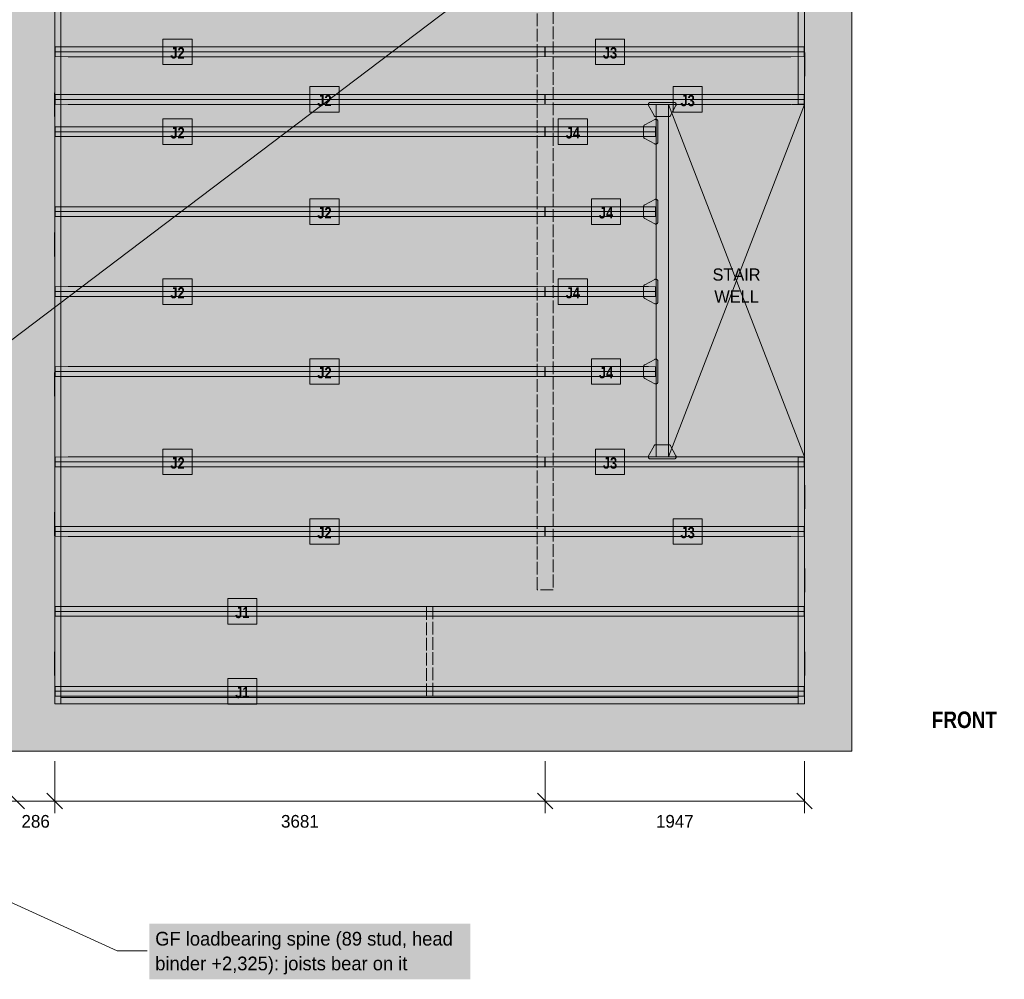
# Model space of a CAD drawing. Header units: millimetres. Extents: x 17 to 413, y 4 to 292.
# Tile 4 of 6: x 168 to 267, y 100 to 196. Entities that reach past the tile are written whole.
import ezdxf
from ezdxf.enums import TextEntityAlignment as Align

# ---------------------------------------------------------------- set-up
doc = ezdxf.new("R2010")
doc.units = ezdxf.units.MM
doc.linetypes.add('DASHED', pattern=[1.524, 1.27, -0.254])
for name, color, linetype in [('FILL-C_595961', 7, 'Continuous'), ('FILL-C_B27326', 7, 'Continuous'), ('FILL-EPS', 7, 'Continuous'), ('FILL-LIGHT', 7, 'Continuous'), ('FILL-TIMBER', 7, 'Continuous'), ('FILL-WHITE', 7, 'Continuous'), ('LINE-C_735940', 7, 'Continuous'), ('LINE-C_735940-DASH', 7, 'DASHED'), ('LINE-C_B27326', 7, 'Continuous'), ('LINE-GREY', 7, 'Continuous'), ('LINE-INK', 7, 'Continuous'), ('LINE-RED', 7, 'Continuous'), ('LINE-RED-DASH', 7, 'DASHED'), ('LINE-STEEL_GREY', 7, 'Continuous'), ('LINE-STEEL_GREY-DASH', 7, 'DASHED'), ('LINE-TLS_BLUE', 7, 'Continuous'), ('TEXT-C_735940', 7, 'Continuous'), ('TEXT-INK', 7, 'Continuous'), ('TEXT-STEEL_GREY', 7, 'Continuous'), ('TEXT-TLS_BLUE', 7, 'Continuous')]:
    doc.layers.add(name, color=color, linetype=linetype)
doc.styles.add('OpenSansCondensed-Bold', font='OpenSansCondensed-Bold.ttf')

msp = doc.modelspace()

# ---------------------------------------------------------------- hatches: boundary and pattern name
at = {"layer": 'FILL-C_595961', "true_color": 0x595961}
h = msp.add_hatch(color=256, dxfattribs=at)
h.dxf.hatch_style = 1
h.paths.add_polyline_path([(232.056, 186.56), (232.036, 186.561), (232.017, 186.564), (231.998, 186.569), (231.979, 186.575), (231.962, 186.584), (231.945, 186.594), (231.929, 186.605), (231.914, 186.619), (231.901, 186.633), (231.89, 186.649), (231.88, 186.666), (231.346, 187.666), (231.338, 187.684), (231.331, 187.702), (231.326, 187.721), (231.324, 187.74), (231.323, 187.76), (231.323, 187.787), (231.324, 187.806), (231.327, 187.826), (231.331, 187.845), (231.338, 187.863), (231.346, 187.881), (231.356, 187.898), (231.368, 187.914), (231.381, 187.928), (231.396, 187.941), (231.412, 187.953), (231.428, 187.963), (231.446, 187.971), (231.465, 187.978), (231.484, 187.983), (231.503, 187.986), (231.523, 187.987), (233.896, 187.987), (233.916, 187.986), (233.935, 187.983), (233.954, 187.978), (233.973, 187.971), (233.99, 187.963), (234.007, 187.953), (234.023, 187.941), (234.037, 187.928), (234.051, 187.914), (234.062, 187.898), (234.072, 187.881), (234.081, 187.863), (234.087, 187.845), (234.092, 187.826), (234.095, 187.806), (234.096, 187.787), (234.096, 187.76), (234.095, 187.74), (234.092, 187.721), (234.087, 187.702), (234.081, 187.684), (234.072, 187.666), (233.539, 186.666), (233.529, 186.649), (233.517, 186.633), (233.504, 186.619), (233.49, 186.605), (233.474, 186.594), (233.457, 186.584), (233.439, 186.575), (233.421, 186.569), (233.402, 186.564), (233.382, 186.561), (233.363, 186.56)])
h = msp.add_hatch(color=256, dxfattribs=at)
h.dxf.hatch_style = 1
h.paths.add_polyline_path([(232.043, 183.808), (232.023, 183.809), (232.004, 183.812), (231.985, 183.817), (231.966, 183.823), (231.949, 183.832), (230.949, 184.365), (230.932, 184.375), (230.916, 184.387), (230.901, 184.4), (230.888, 184.414), (230.876, 184.43), (230.866, 184.447), (230.858, 184.465), (230.851, 184.483), (230.847, 184.502), (230.844, 184.522), (230.843, 184.541), (230.843, 185.555), (230.844, 185.574), (230.847, 185.594), (230.851, 185.613), (230.858, 185.631), (230.866, 185.649), (230.876, 185.666), (230.888, 185.682), (230.901, 185.696), (230.916, 185.709), (230.932, 185.721), (230.949, 185.731), (231.949, 186.264), (231.966, 186.273), (231.985, 186.279), (232.004, 186.284), (232.023, 186.287), (232.043, 186.288), (232.069, 186.288), (232.089, 186.287), (232.108, 186.284), (232.127, 186.279), (232.146, 186.273), (232.164, 186.264), (232.18, 186.254), (232.196, 186.243), (232.211, 186.229), (232.224, 186.215), (232.236, 186.199), (232.246, 186.182), (232.254, 186.165), (232.261, 186.146), (232.265, 186.127), (232.268, 186.108), (232.269, 186.088), (232.269, 184.008), (232.268, 183.988), (232.265, 183.969), (232.261, 183.95), (232.254, 183.931), (232.246, 183.914), (232.236, 183.897), (232.224, 183.881), (232.211, 183.867), (232.196, 183.853), (232.18, 183.842), (232.164, 183.832), (232.146, 183.823), (232.127, 183.817), (232.108, 183.812), (232.089, 183.809), (232.069, 183.808)])
h = msp.add_hatch(color=256, dxfattribs=at)
h.dxf.hatch_style = 1
h.paths.add_polyline_path([(232.043, 175.808), (232.023, 175.809), (232.004, 175.812), (231.985, 175.817), (231.966, 175.823), (231.949, 175.832), (230.949, 176.365), (230.932, 176.375), (230.916, 176.387), (230.901, 176.4), (230.888, 176.414), (230.876, 176.43), (230.866, 176.447), (230.858, 176.465), (230.851, 176.483), (230.847, 176.502), (230.844, 176.522), (230.843, 176.541), (230.843, 177.555), (230.844, 177.574), (230.847, 177.594), (230.851, 177.613), (230.858, 177.631), (230.866, 177.649), (230.876, 177.666), (230.888, 177.682), (230.901, 177.696), (230.916, 177.709), (230.932, 177.721), (230.949, 177.731), (231.949, 178.264), (231.966, 178.273), (231.985, 178.279), (232.004, 178.284), (232.023, 178.287), (232.043, 178.288), (232.069, 178.288), (232.089, 178.287), (232.108, 178.284), (232.127, 178.279), (232.146, 178.273), (232.164, 178.264), (232.18, 178.254), (232.196, 178.243), (232.211, 178.229), (232.224, 178.215), (232.236, 178.199), (232.246, 178.182), (232.254, 178.165), (232.261, 178.146), (232.265, 178.127), (232.268, 178.108), (232.269, 178.088), (232.269, 176.008), (232.268, 175.988), (232.265, 175.969), (232.261, 175.95), (232.254, 175.931), (232.246, 175.914), (232.236, 175.897), (232.224, 175.881), (232.211, 175.867), (232.196, 175.853), (232.18, 175.842), (232.164, 175.832), (232.146, 175.823), (232.127, 175.817), (232.108, 175.812), (232.089, 175.809), (232.069, 175.808)])
h = msp.add_hatch(color=256, dxfattribs=at)
h.dxf.hatch_style = 1
h.paths.add_polyline_path([(232.043, 167.808), (232.023, 167.809), (232.004, 167.812), (231.985, 167.817), (231.966, 167.823), (231.949, 167.832), (230.949, 168.365), (230.932, 168.375), (230.916, 168.387), (230.901, 168.4), (230.888, 168.414), (230.876, 168.43), (230.866, 168.447), (230.858, 168.465), (230.851, 168.483), (230.847, 168.502), (230.844, 168.522), (230.843, 168.541), (230.843, 169.555), (230.844, 169.574), (230.847, 169.594), (230.851, 169.613), (230.858, 169.631), (230.866, 169.649), (230.876, 169.666), (230.888, 169.682), (230.901, 169.696), (230.916, 169.709), (230.932, 169.721), (230.949, 169.731), (231.949, 170.264), (231.966, 170.273), (231.985, 170.279), (232.004, 170.284), (232.023, 170.287), (232.043, 170.288), (232.069, 170.288), (232.089, 170.287), (232.108, 170.284), (232.127, 170.279), (232.146, 170.273), (232.164, 170.264), (232.18, 170.254), (232.196, 170.243), (232.211, 170.229), (232.224, 170.215), (232.236, 170.199), (232.246, 170.182), (232.254, 170.165), (232.261, 170.146), (232.265, 170.127), (232.268, 170.108), (232.269, 170.088), (232.269, 168.008), (232.268, 167.988), (232.265, 167.969), (232.261, 167.95), (232.254, 167.931), (232.246, 167.914), (232.236, 167.897), (232.224, 167.881), (232.211, 167.867), (232.196, 167.853), (232.18, 167.842), (232.164, 167.832), (232.146, 167.823), (232.127, 167.817), (232.108, 167.812), (232.089, 167.809), (232.069, 167.808)])
h = msp.add_hatch(color=256, dxfattribs=at)
h.dxf.hatch_style = 1
h.paths.add_polyline_path([(232.043, 159.808), (232.023, 159.809), (232.004, 159.812), (231.985, 159.817), (231.966, 159.823), (231.949, 159.832), (230.949, 160.365), (230.932, 160.375), (230.916, 160.387), (230.901, 160.4), (230.888, 160.414), (230.876, 160.43), (230.866, 160.447), (230.858, 160.465), (230.851, 160.483), (230.847, 160.502), (230.844, 160.522), (230.843, 160.541), (230.843, 161.555), (230.844, 161.574), (230.847, 161.594), (230.851, 161.613), (230.858, 161.631), (230.866, 161.649), (230.876, 161.666), (230.888, 161.682), (230.901, 161.696), (230.916, 161.709), (230.932, 161.721), (230.949, 161.731), (231.949, 162.264), (231.966, 162.273), (231.985, 162.279), (232.004, 162.284), (232.023, 162.287), (232.043, 162.288), (232.069, 162.288), (232.089, 162.287), (232.108, 162.284), (232.127, 162.279), (232.146, 162.273), (232.164, 162.264), (232.18, 162.254), (232.196, 162.243), (232.211, 162.229), (232.224, 162.215), (232.236, 162.199), (232.246, 162.182), (232.254, 162.165), (232.261, 162.146), (232.265, 162.127), (232.268, 162.108), (232.269, 162.088), (232.269, 160.008), (232.268, 159.988), (232.265, 159.969), (232.261, 159.95), (232.254, 159.931), (232.246, 159.914), (232.236, 159.897), (232.224, 159.881), (232.211, 159.867), (232.196, 159.853), (232.18, 159.842), (232.164, 159.832), (232.146, 159.823), (232.127, 159.817), (232.108, 159.812), (232.089, 159.809), (232.069, 159.808)])
h = msp.add_hatch(color=256, dxfattribs=at)
h.dxf.hatch_style = 1
h.paths.add_polyline_path([(231.523, 152.299), (231.503, 152.3), (231.484, 152.303), (231.465, 152.307), (231.446, 152.314), (231.428, 152.322), (231.412, 152.332), (231.396, 152.344), (231.381, 152.357), (231.368, 152.372), (231.356, 152.388), (231.346, 152.404), (231.338, 152.422), (231.331, 152.441), (231.327, 152.46), (231.324, 152.479), (231.323, 152.499), (231.323, 152.525), (231.324, 152.545), (231.326, 152.564), (231.331, 152.583), (231.338, 152.602), (231.346, 152.619), (231.88, 153.619), (231.89, 153.636), (231.901, 153.652), (231.914, 153.667), (231.929, 153.68), (231.945, 153.692), (231.962, 153.702), (231.979, 153.71), (231.998, 153.717), (232.017, 153.721), (232.036, 153.724), (232.056, 153.725), (233.363, 153.725), (233.382, 153.724), (233.402, 153.721), (233.421, 153.717), (233.439, 153.71), (233.457, 153.702), (233.474, 153.692), (233.49, 153.68), (233.504, 153.667), (233.517, 153.652), (233.529, 153.636), (233.539, 153.619), (234.072, 152.619), (234.081, 152.602), (234.087, 152.583), (234.092, 152.564), (234.095, 152.545), (234.096, 152.525), (234.096, 152.499), (234.095, 152.479), (234.092, 152.46), (234.087, 152.441), (234.081, 152.422), (234.072, 152.404), (234.062, 152.388), (234.051, 152.372), (234.037, 152.357), (234.023, 152.344), (234.007, 152.332), (233.99, 152.322), (233.973, 152.314), (233.954, 152.307), (233.935, 152.303), (233.916, 152.3), (233.896, 152.299)])
at = {"layer": 'FILL-C_B27326', "true_color": 0xb27326}
h = msp.add_hatch(color=256, dxfattribs=at)
h.dxf.hatch_style = 1
h.paths.add_polyline_path([(232.083, 152.525), (232.083, 187.76), (233.336, 187.76), (233.336, 152.525)])
at = {"layer": 'FILL-EPS', "true_color": 0xd9e8f7}
h = msp.add_hatch(color=256, dxfattribs=at)
h.dxf.hatch_style = 1
h.paths.add_polyline_path([(173.271, 192.552), (171.945, 192.568), (171.945, 193.528), (173.271, 193.544), (220.264, 193.544), (220.963, 193.528), (220.963, 192.568), (220.264, 192.552)])
h = msp.add_hatch(color=256, dxfattribs=at)
h.dxf.hatch_style = 1
h.paths.add_polyline_path([(221.719, 192.552), (221.003, 192.568), (221.003, 193.528), (221.719, 193.544), (245.559, 193.544), (246.901, 193.528), (246.901, 192.568), (245.559, 192.552)])
h = msp.add_hatch(color=256, dxfattribs=at)
h.dxf.hatch_style = 1
h.paths.add_polyline_path([(173.271, 187.784), (171.945, 187.8), (171.945, 188.76), (173.271, 188.776), (220.264, 188.776), (220.963, 188.76), (220.963, 187.8), (220.264, 187.784)])
h = msp.add_hatch(color=256, dxfattribs=at)
h.dxf.hatch_style = 1
h.paths.add_polyline_path([(221.719, 187.784), (221.003, 187.8), (221.003, 188.76), (221.719, 188.776), (245.559, 188.776), (246.901, 188.76), (246.901, 187.8), (245.559, 187.784)])
h = msp.add_hatch(color=256, dxfattribs=at)
h.dxf.hatch_style = 1
h.paths.add_polyline_path([(173.271, 184.552), (171.945, 184.568), (171.945, 185.528), (173.271, 185.544), (220.264, 185.544), (220.963, 185.528), (220.963, 184.568), (220.264, 184.552)])
h = msp.add_hatch(color=256, dxfattribs=at)
h.dxf.hatch_style = 1
h.paths.add_polyline_path([(221.703, 184.552), (221.003, 184.568), (221.003, 185.528), (221.703, 185.544), (231.343, 185.544), (232.043, 185.528), (232.043, 184.568), (231.343, 184.552)])
h = msp.add_hatch(color=256, dxfattribs=at)
h.dxf.hatch_style = 1
h.paths.add_polyline_path([(173.271, 176.552), (171.945, 176.568), (171.945, 177.528), (173.271, 177.544), (220.264, 177.544), (220.963, 177.528), (220.963, 176.568), (220.264, 176.552)])
h = msp.add_hatch(color=256, dxfattribs=at)
h.dxf.hatch_style = 1
h.paths.add_polyline_path([(221.703, 176.552), (221.003, 176.568), (221.003, 177.528), (221.703, 177.544), (231.343, 177.544), (232.043, 177.528), (232.043, 176.568), (231.343, 176.552)])
h = msp.add_hatch(color=256, dxfattribs=at)
h.dxf.hatch_style = 1
h.paths.add_polyline_path([(173.271, 168.552), (171.945, 168.568), (171.945, 169.528), (173.271, 169.544), (220.264, 169.544), (220.963, 169.528), (220.963, 168.568), (220.264, 168.552)])
h = msp.add_hatch(color=256, dxfattribs=at)
h.dxf.hatch_style = 1
h.paths.add_polyline_path([(221.703, 168.552), (221.003, 168.568), (221.003, 169.528), (221.703, 169.544), (231.343, 169.544), (232.043, 169.528), (232.043, 168.568), (231.343, 168.552)])
h = msp.add_hatch(color=256, dxfattribs=at)
h.dxf.hatch_style = 1
h.paths.add_polyline_path([(173.271, 160.552), (171.945, 160.568), (171.945, 161.528), (173.271, 161.544), (220.264, 161.544), (220.963, 161.528), (220.963, 160.568), (220.264, 160.552)])
h = msp.add_hatch(color=256, dxfattribs=at)
h.dxf.hatch_style = 1
h.paths.add_polyline_path([(221.703, 160.552), (221.003, 160.568), (221.003, 161.528), (221.703, 161.544), (231.343, 161.544), (232.043, 161.528), (232.043, 160.568), (231.343, 160.552)])
h = msp.add_hatch(color=256, dxfattribs=at)
h.dxf.hatch_style = 1
h.paths.add_polyline_path([(173.271, 151.509), (171.945, 151.525), (171.945, 152.485), (173.271, 152.501), (220.264, 152.501), (220.963, 152.485), (220.963, 151.525), (220.264, 151.509)])
h = msp.add_hatch(color=256, dxfattribs=at)
h.dxf.hatch_style = 1
h.paths.add_polyline_path([(221.719, 151.509), (221.003, 151.525), (221.003, 152.485), (221.719, 152.501), (245.559, 152.501), (246.901, 152.485), (246.901, 151.525), (245.559, 151.509)])
h = msp.add_hatch(color=256, dxfattribs=at)
h.dxf.hatch_style = 1
h.paths.add_polyline_path([(173.271, 144.552), (171.945, 144.568), (171.945, 145.528), (173.271, 145.544), (220.264, 145.544), (220.963, 145.528), (220.963, 144.568), (220.264, 144.552)])
h = msp.add_hatch(color=256, dxfattribs=at)
h.dxf.hatch_style = 1
h.paths.add_polyline_path([(221.719, 144.552), (221.003, 144.568), (221.003, 145.528), (221.719, 145.544), (245.559, 145.544), (246.901, 145.528), (246.901, 144.568), (245.559, 144.552)])
h = msp.add_hatch(color=256, dxfattribs=at)
h.dxf.hatch_style = 1
h.paths.add_polyline_path([(173.259, 136.552), (171.945, 136.568), (171.945, 137.528), (173.259, 137.544), (245.588, 137.544), (246.901, 137.528), (246.901, 136.568), (245.588, 136.552)])
h = msp.add_hatch(color=256, dxfattribs=at)
h.dxf.hatch_style = 1
h.paths.add_polyline_path([(173.259, 128.552), (171.945, 128.568), (171.945, 129.528), (173.259, 129.544), (245.588, 129.544), (246.901, 129.528), (246.901, 128.568), (245.588, 128.552)])
at = {"layer": 'FILL-LIGHT', "true_color": 0xdedee0}
h = msp.add_hatch(color=256, dxfattribs=at)
h.dxf.hatch_style = 1
h.paths.add_polyline_path([(88.317, 123.067), (88.317, 123.067), (88.317, 238.433), (88.317, 238.433), (88.317, 238.433), (251.683, 238.433), (251.683, 238.433), (251.683, 238.433), (251.683, 123.067), (251.683, 123.067), (251.683, 123.067), (88.317, 123.067)])
h.paths.add_polyline_path([(171.905, 127.812), (171.905, 127.812), (171.905, 127.811), (171.906, 127.811), (171.906, 127.81), (171.906, 127.81), (171.906, 127.81), (171.906, 127.809), (171.907, 127.809), (171.907, 127.809), (171.907, 127.809), (171.907, 127.808), (171.908, 127.808), (171.908, 127.808), (171.909, 127.808), (171.909, 127.808), (171.909, 127.808), (246.937, 127.808), (246.938, 127.808), (246.938, 127.808), (246.938, 127.808), (246.939, 127.808), (246.939, 127.808), (246.94, 127.809), (246.94, 127.809), (246.94, 127.809), (246.94, 127.809), (246.941, 127.81), (246.941, 127.81), (246.941, 127.81), (246.941, 127.811), (246.941, 127.811), (246.941, 127.812), (246.941, 127.812), (246.941, 233.688), (246.941, 233.688), (246.941, 233.689), (246.941, 233.689), (246.941, 233.69), (246.941, 233.69), (246.941, 233.69), (246.94, 233.691), (246.94, 233.691), (246.94, 233.691), (246.94, 233.691), (246.939, 233.692), (246.939, 233.692), (246.938, 233.692), (246.938, 233.692), (246.938, 233.692), (246.937, 233.692), (171.909, 233.692), (171.909, 233.692), (171.909, 233.692), (171.908, 233.692), (171.908, 233.692), (171.907, 233.692), (171.907, 233.691), (171.907, 233.691), (171.907, 233.691), (171.906, 233.691), (171.906, 233.69), (171.906, 233.69), (171.906, 233.69), (171.906, 233.689), (171.905, 233.689), (171.905, 233.688), (171.905, 233.688)], flags=0)
h.paths.add_polyline_path([(168.091, 127.808), (168.091, 127.808), (168.091, 127.808), (168.092, 127.808), (168.092, 127.808), (168.093, 127.808), (168.093, 127.809), (168.093, 127.809), (168.093, 127.809), (168.094, 127.809), (168.094, 127.81), (168.094, 127.81), (168.094, 127.81), (168.094, 127.811), (168.095, 127.811), (168.095, 127.812), (168.095, 127.812), (168.095, 233.688), (168.095, 233.688), (168.095, 233.689), (168.094, 233.689), (168.094, 233.69), (168.094, 233.69), (168.094, 233.69), (168.094, 233.691), (168.093, 233.691), (168.093, 233.691), (168.093, 233.691), (168.093, 233.692), (168.092, 233.692), (168.092, 233.692), (168.091, 233.692), (168.091, 233.692), (168.091, 233.692), (93.063, 233.692), (93.062, 233.692), (93.062, 233.692), (93.062, 233.692), (93.061, 233.692), (93.061, 233.692), (93.06, 233.691), (93.06, 233.691), (93.06, 233.691), (93.06, 233.691), (93.059, 233.69), (93.059, 233.69), (93.059, 233.69), (93.059, 233.689), (93.059, 233.689), (93.059, 233.688), (93.059, 233.688), (93.059, 127.812), (93.059, 127.812), (93.059, 127.811), (93.059, 127.811), (93.059, 127.81), (93.059, 127.81), (93.059, 127.81), (93.06, 127.809), (93.06, 127.809), (93.06, 127.809), (93.06, 127.809), (93.061, 127.808), (93.061, 127.808), (93.062, 127.808), (93.062, 127.808), (93.062, 127.808), (93.063, 127.808)], flags=0)
at = {"layer": 'FILL-TIMBER', "true_color": 0xedcc99}
h = msp.add_hatch(color=256, dxfattribs=at)
h.dxf.hatch_style = 1
h.paths.add_polyline_path([(171.905, 127.808), (171.905, 233.692), (172.532, 233.692), (172.532, 127.808)])
at = {"layer": 'FILL-TIMBER', "true_color": 0xe6dbcc}
h = msp.add_hatch(color=256, dxfattribs=at)
h.dxf.hatch_style = 1
h.paths.add_polyline_path([(221.776, 233.687), (221.776, 139.207), (220.189, 139.207), (220.189, 233.687)])
at = {"layer": 'FILL-TIMBER', "true_color": 0xedcc99}
h = msp.add_hatch(color=256, dxfattribs=at)
h.dxf.hatch_style = 1
h.paths.add_polyline_path([(246.315, 187.8), (246.315, 233.692), (246.941, 233.692), (246.941, 187.8)])
h = msp.add_hatch(color=256, dxfattribs=at)
h.dxf.hatch_style = 1
h.paths.add_polyline_path([(246.941, 190.613), (246.941, 192.987), (246.968, 192.987), (246.968, 190.613)])
h = msp.add_hatch(color=256, dxfattribs=at)
h.dxf.hatch_style = 1
h.paths.add_polyline_path([(171.879, 186.555), (171.879, 188.928), (171.905, 188.928), (171.905, 186.555)])
h = msp.add_hatch(color=256, dxfattribs=at)
h.dxf.hatch_style = 1
h.paths.add_polyline_path([(171.879, 172.572), (171.879, 174.945), (171.905, 174.945), (171.905, 172.572)])
h = msp.add_hatch(color=256, dxfattribs=at)
h.dxf.hatch_style = 1
h.paths.add_polyline_path([(171.879, 158.588), (171.879, 160.961), (171.905, 160.961), (171.905, 158.588)])
h = msp.add_hatch(color=256, dxfattribs=at)
h.dxf.hatch_style = 1
h.paths.add_polyline_path([(246.315, 127.808), (246.315, 152.485), (246.941, 152.485), (246.941, 127.808)])
h = msp.add_hatch(color=256, dxfattribs=at)
h.dxf.hatch_style = 1
h.paths.add_polyline_path([(246.941, 147.299), (246.941, 149.672), (246.968, 149.672), (246.968, 147.299)])
h = msp.add_hatch(color=256, dxfattribs=at)
h.dxf.hatch_style = 1
h.paths.add_polyline_path([(171.879, 144.605), (171.879, 146.979), (171.905, 146.979), (171.905, 144.605)])
h = msp.add_hatch(color=256, dxfattribs=at)
h.dxf.hatch_style = 1
h.paths.add_polyline_path([(246.941, 138.96), (246.941, 141.333), (246.968, 141.333), (246.968, 138.96)])
h = msp.add_hatch(color=256, dxfattribs=at)
h.dxf.hatch_style = 1
h.paths.add_polyline_path([(171.879, 130.621), (171.879, 132.995), (171.905, 132.995), (171.905, 130.621)])
h = msp.add_hatch(color=256, dxfattribs=at)
h.dxf.hatch_style = 1
h.paths.add_polyline_path([(246.941, 130.621), (246.941, 132.995), (246.968, 132.995), (246.968, 130.621)])
h = msp.add_hatch(color=256, dxfattribs=at)
h.dxf.hatch_style = 1
h.paths.add_polyline_path([(172.532, 127.808), (172.532, 128.435), (246.315, 128.435), (246.315, 127.808)])
h = msp.add_hatch(color=256, dxfattribs=at)
h.dxf.hatch_style = 1
h.paths.add_polyline_path([(175.345, 127.781), (175.345, 127.808), (177.719, 127.808), (177.719, 127.781)])
h = msp.add_hatch(color=256, dxfattribs=at)
h.dxf.hatch_style = 1
h.paths.add_polyline_path([(188.501, 127.781), (188.501, 127.808), (190.875, 127.808), (190.875, 127.781)])
h = msp.add_hatch(color=256, dxfattribs=at)
h.dxf.hatch_style = 1
h.paths.add_polyline_path([(201.659, 127.781), (201.659, 127.808), (204.032, 127.808), (204.032, 127.781)])
h = msp.add_hatch(color=256, dxfattribs=at)
h.dxf.hatch_style = 1
h.paths.add_polyline_path([(214.815, 127.781), (214.815, 127.808), (217.188, 127.808), (217.188, 127.781)])
h = msp.add_hatch(color=256, dxfattribs=at)
h.dxf.hatch_style = 1
h.paths.add_polyline_path([(227.972, 127.781), (227.972, 127.808), (230.345, 127.808), (230.345, 127.781)])
h = msp.add_hatch(color=256, dxfattribs=at)
h.dxf.hatch_style = 1
h.paths.add_polyline_path([(241.128, 127.781), (241.128, 127.808), (243.501, 127.808), (243.501, 127.781)])
at = {"layer": 'FILL-WHITE', "true_color": 0xffffff}
h = msp.add_hatch(color=256, dxfattribs=at)
h.dxf.hatch_style = 1
h.paths.add_polyline_path([(182.737, 191.772), (185.663, 191.772), (185.663, 194.324), (182.737, 194.324)])
h = msp.add_hatch(color=256, dxfattribs=at)
h.dxf.hatch_style = 1
h.paths.add_polyline_path([(226.014, 191.772), (228.94, 191.772), (228.94, 194.324), (226.014, 194.324)])
h = msp.add_hatch(color=256, dxfattribs=at)
h.dxf.hatch_style = 1
h.paths.add_polyline_path([(197.442, 187.004), (200.368, 187.004), (200.368, 189.556), (197.442, 189.556)])
h = msp.add_hatch(color=256, dxfattribs=at)
h.dxf.hatch_style = 1
h.paths.add_polyline_path([(233.784, 187.004), (236.71, 187.004), (236.71, 189.556), (233.784, 189.556)])
h = msp.add_hatch(color=256, dxfattribs=at)
h.dxf.hatch_style = 1
h.paths.add_polyline_path([(182.737, 183.772), (185.663, 183.772), (185.663, 186.324), (182.737, 186.324)])
h = msp.add_hatch(color=256, dxfattribs=at)
h.dxf.hatch_style = 1
h.paths.add_polyline_path([(222.3, 183.772), (225.226, 183.772), (225.226, 186.324), (222.3, 186.324)])
h = msp.add_hatch(color=256, dxfattribs=at)
h.dxf.hatch_style = 1
h.paths.add_polyline_path([(197.442, 175.772), (200.368, 175.772), (200.368, 178.324), (197.442, 178.324)])
h = msp.add_hatch(color=256, dxfattribs=at)
h.dxf.hatch_style = 1
h.paths.add_polyline_path([(225.612, 175.772), (228.538, 175.772), (228.538, 178.324), (225.612, 178.324)])
h = msp.add_hatch(color=256, dxfattribs=at)
h.dxf.hatch_style = 1
h.paths.add_polyline_path([(237.045, 167.041), (243.232, 167.041), (243.232, 172.044), (237.045, 172.044)])
h = msp.add_hatch(color=256, dxfattribs=at)
h.dxf.hatch_style = 1
h.paths.add_polyline_path([(182.737, 167.772), (185.663, 167.772), (185.663, 170.324), (182.737, 170.324)])
h = msp.add_hatch(color=256, dxfattribs=at)
h.dxf.hatch_style = 1
h.paths.add_polyline_path([(222.3, 167.772), (225.226, 167.772), (225.226, 170.324), (222.3, 170.324)])
h = msp.add_hatch(color=256, dxfattribs=at)
h.dxf.hatch_style = 1
h.paths.add_polyline_path([(197.442, 159.772), (200.368, 159.772), (200.368, 162.324), (197.442, 162.324)])
h = msp.add_hatch(color=256, dxfattribs=at)
h.dxf.hatch_style = 1
h.paths.add_polyline_path([(225.612, 159.772), (228.538, 159.772), (228.538, 162.324), (225.612, 162.324)])
h = msp.add_hatch(color=256, dxfattribs=at)
h.dxf.hatch_style = 1
h.paths.add_polyline_path([(182.737, 150.729), (185.663, 150.729), (185.663, 153.281), (182.737, 153.281)])
h = msp.add_hatch(color=256, dxfattribs=at)
h.dxf.hatch_style = 1
h.paths.add_polyline_path([(226.014, 150.729), (228.94, 150.729), (228.94, 153.281), (226.014, 153.281)])
h = msp.add_hatch(color=256, dxfattribs=at)
h.dxf.hatch_style = 1
h.paths.add_polyline_path([(197.442, 143.772), (200.368, 143.772), (200.368, 146.324), (197.442, 146.324)])
h = msp.add_hatch(color=256, dxfattribs=at)
h.dxf.hatch_style = 1
h.paths.add_polyline_path([(233.784, 143.772), (236.71, 143.772), (236.71, 146.324), (233.784, 146.324)])
h = msp.add_hatch(color=256, dxfattribs=at)
h.dxf.hatch_style = 1
h.paths.add_polyline_path([(189.221, 135.772), (192.147, 135.772), (192.147, 138.324), (189.221, 138.324)])
h = msp.add_hatch(color=256, dxfattribs=at)
h.dxf.hatch_style = 1
h.paths.add_polyline_path([(189.221, 127.772), (192.147, 127.772), (192.147, 130.324), (189.221, 130.324)])
h = msp.add_hatch(color=256, dxfattribs=at)
h.dxf.hatch_style = 1
h.paths.add_polyline_path([(181.368, 100.228), (213.488, 100.228), (213.488, 105.782), (181.368, 105.782)])

# ---------------------------------------------------------------- linework, layer by layer
at = {"layer": 'LINE-C_735940', "lineweight": 5}
for p, q in [((119.017, 129.989), (178.168, 103.067)), ((178.168, 103.067), (181.168, 103.067))]:
    msp.add_line(p, q, dxfattribs=at)
at = {"layer": 'LINE-C_735940-DASH', "lineweight": 5}
msp.add_lwpolyline([(221.776, 233.687), (221.776, 139.207), (220.189, 139.207), (220.189, 233.687)], close=True, dxfattribs=at)
at = {"layer": 'LINE-C_B27326', "lineweight": 5}
for points in [[(171.905, 127.808), (171.905, 233.692), (172.532, 233.692), (172.532, 127.808)], [(246.315, 187.8), (246.315, 233.692), (246.941, 233.692), (246.941, 187.8)], [(246.941, 190.613), (246.941, 192.987), (246.968, 192.987), (246.968, 190.613)], [(171.879, 186.555), (171.879, 188.928), (171.905, 188.928), (171.905, 186.555)], [(232.083, 152.525), (232.083, 187.76), (233.336, 187.76), (233.336, 152.525)], [(171.879, 172.572), (171.879, 174.945), (171.905, 174.945), (171.905, 172.572)], [(171.879, 158.588), (171.879, 160.961), (171.905, 160.961), (171.905, 158.588)], [(246.315, 127.808), (246.315, 152.485), (246.941, 152.485), (246.941, 127.808)], [(246.941, 147.299), (246.941, 149.672), (246.968, 149.672), (246.968, 147.299)], [(171.879, 144.605), (171.879, 146.979), (171.905, 146.979), (171.905, 144.605)], [(246.941, 138.96), (246.941, 141.333), (246.968, 141.333), (246.968, 138.96)], [(171.879, 130.621), (171.879, 132.995), (171.905, 132.995), (171.905, 130.621)], [(246.941, 130.621), (246.941, 132.995), (246.968, 132.995), (246.968, 130.621)], [(172.532, 127.808), (172.532, 128.435), (246.315, 128.435), (246.315, 127.808)], [(175.345, 127.781), (175.345, 127.808), (177.719, 127.808), (177.719, 127.781)], [(188.501, 127.781), (188.501, 127.808), (190.875, 127.808), (190.875, 127.781)], [(201.659, 127.781), (201.659, 127.808), (204.032, 127.808), (204.032, 127.781)], [(214.815, 127.781), (214.815, 127.808), (217.188, 127.808), (217.188, 127.781)], [(227.972, 127.781), (227.972, 127.808), (230.345, 127.808), (230.345, 127.781)], [(241.128, 127.781), (241.128, 127.808), (243.501, 127.808), (243.501, 127.781)]]:
    msp.add_lwpolyline(points, close=True, dxfattribs=at)
at = {"layer": 'LINE-GREY', "lineweight": 5}
msp.add_lwpolyline([(88.317, 123.067), (88.317, 123.067), (88.317, 238.433), (88.317, 238.433), (88.317, 238.433), (251.683, 238.433), (251.683, 238.433), (251.683, 238.433), (251.683, 123.067), (251.683, 123.067), (251.683, 123.067), (88.317, 123.067)], close=True, dxfattribs=at)
msp.add_lwpolyline([(171.905, 233.688), (171.905, 127.812), (171.905, 127.812), (171.905, 127.811), (171.906, 127.811), (171.906, 127.81), (171.906, 127.81), (171.906, 127.81), (171.906, 127.809), (171.907, 127.809), (171.907, 127.809), (171.907, 127.809), (171.907, 127.808), (171.908, 127.808), (171.908, 127.808), (171.909, 127.808), (171.909, 127.808), (171.909, 127.808), (246.937, 127.808), (246.938, 127.808), (246.938, 127.808), (246.938, 127.808), (246.939, 127.808), (246.939, 127.808), (246.94, 127.809), (246.94, 127.809), (246.94, 127.809), (246.94, 127.809), (246.941, 127.81), (246.941, 127.81), (246.941, 127.81), (246.941, 127.811), (246.941, 127.811), (246.941, 127.812), (246.941, 127.812), (246.941, 233.688)], dxfattribs=at)
at = {"layer": 'LINE-INK', "lineweight": 5}
for p, q in [((171.905, 122.067), (171.905, 116.867)), ((220.983, 122.067), (220.983, 116.867)), ((246.941, 122.067), (246.941, 116.867)), ((167.317, 118.844), (168.872, 117.289)), ((171.128, 118.844), (172.683, 117.289)), ((220.205, 118.844), (221.76, 117.289)), ((246.164, 118.844), (247.719, 117.289)), ((93.059, 118.067), (246.941, 118.067))]:
    msp.add_line(p, q, dxfattribs=at)
for points in [[(232.056, 186.56), (232.036, 186.561), (232.017, 186.564), (231.998, 186.569), (231.979, 186.575), (231.962, 186.584), (231.945, 186.594), (231.929, 186.605), (231.914, 186.619), (231.901, 186.633), (231.89, 186.649), (231.88, 186.666), (231.346, 187.666), (231.338, 187.684), (231.331, 187.702), (231.326, 187.721), (231.324, 187.74), (231.323, 187.76), (231.323, 187.787), (231.324, 187.806), (231.327, 187.826), (231.331, 187.845), (231.338, 187.863), (231.346, 187.881), (231.356, 187.898), (231.368, 187.914), (231.381, 187.928), (231.396, 187.941), (231.412, 187.953), (231.428, 187.963), (231.446, 187.971), (231.465, 187.978), (231.484, 187.983), (231.503, 187.986), (231.523, 187.987), (233.896, 187.987), (233.916, 187.986), (233.935, 187.983), (233.954, 187.978), (233.973, 187.971), (233.99, 187.963), (234.007, 187.953), (234.023, 187.941), (234.037, 187.928), (234.051, 187.914), (234.062, 187.898), (234.072, 187.881), (234.081, 187.863), (234.087, 187.845), (234.092, 187.826), (234.095, 187.806), (234.096, 187.787), (234.096, 187.76), (234.095, 187.74), (234.092, 187.721), (234.087, 187.702), (234.081, 187.684), (234.072, 187.666), (233.539, 186.666), (233.529, 186.649), (233.517, 186.633), (233.504, 186.619), (233.49, 186.605), (233.474, 186.594), (233.457, 186.584), (233.439, 186.575), (233.421, 186.569), (233.402, 186.564), (233.382, 186.561), (233.363, 186.56)], [(232.043, 183.808), (232.023, 183.809), (232.004, 183.812), (231.985, 183.817), (231.966, 183.823), (231.949, 183.832), (230.949, 184.365), (230.932, 184.375), (230.916, 184.387), (230.901, 184.4), (230.888, 184.414), (230.876, 184.43), (230.866, 184.447), (230.858, 184.465), (230.851, 184.483), (230.847, 184.502), (230.844, 184.522), (230.843, 184.541), (230.843, 185.555), (230.844, 185.574), (230.847, 185.594), (230.851, 185.613), (230.858, 185.631), (230.866, 185.649), (230.876, 185.666), (230.888, 185.682), (230.901, 185.696), (230.916, 185.709), (230.932, 185.721), (230.949, 185.731), (231.949, 186.264), (231.966, 186.273), (231.985, 186.279), (232.004, 186.284), (232.023, 186.287), (232.043, 186.288), (232.069, 186.288), (232.089, 186.287), (232.108, 186.284), (232.127, 186.279), (232.146, 186.273), (232.164, 186.264), (232.18, 186.254), (232.196, 186.243), (232.211, 186.229), (232.224, 186.215), (232.236, 186.199), (232.246, 186.182), (232.254, 186.165), (232.261, 186.146), (232.265, 186.127), (232.268, 186.108), (232.269, 186.088), (232.269, 184.008), (232.268, 183.988), (232.265, 183.969), (232.261, 183.95), (232.254, 183.931), (232.246, 183.914), (232.236, 183.897), (232.224, 183.881), (232.211, 183.867), (232.196, 183.853), (232.18, 183.842), (232.164, 183.832), (232.146, 183.823), (232.127, 183.817), (232.108, 183.812), (232.089, 183.809), (232.069, 183.808)], [(232.043, 175.808), (232.023, 175.809), (232.004, 175.812), (231.985, 175.817), (231.966, 175.823), (231.949, 175.832), (230.949, 176.365), (230.932, 176.375), (230.916, 176.387), (230.901, 176.4), (230.888, 176.414), (230.876, 176.43), (230.866, 176.447), (230.858, 176.465), (230.851, 176.483), (230.847, 176.502), (230.844, 176.522), (230.843, 176.541), (230.843, 177.555), (230.844, 177.574), (230.847, 177.594), (230.851, 177.613), (230.858, 177.631), (230.866, 177.649), (230.876, 177.666), (230.888, 177.682), (230.901, 177.696), (230.916, 177.709), (230.932, 177.721), (230.949, 177.731), (231.949, 178.264), (231.966, 178.273), (231.985, 178.279), (232.004, 178.284), (232.023, 178.287), (232.043, 178.288), (232.069, 178.288), (232.089, 178.287), (232.108, 178.284), (232.127, 178.279), (232.146, 178.273), (232.164, 178.264), (232.18, 178.254), (232.196, 178.243), (232.211, 178.229), (232.224, 178.215), (232.236, 178.199), (232.246, 178.182), (232.254, 178.165), (232.261, 178.146), (232.265, 178.127), (232.268, 178.108), (232.269, 178.088), (232.269, 176.008), (232.268, 175.988), (232.265, 175.969), (232.261, 175.95), (232.254, 175.931), (232.246, 175.914), (232.236, 175.897), (232.224, 175.881), (232.211, 175.867), (232.196, 175.853), (232.18, 175.842), (232.164, 175.832), (232.146, 175.823), (232.127, 175.817), (232.108, 175.812), (232.089, 175.809), (232.069, 175.808)], [(232.043, 167.808), (232.023, 167.809), (232.004, 167.812), (231.985, 167.817), (231.966, 167.823), (231.949, 167.832), (230.949, 168.365), (230.932, 168.375), (230.916, 168.387), (230.901, 168.4), (230.888, 168.414), (230.876, 168.43), (230.866, 168.447), (230.858, 168.465), (230.851, 168.483), (230.847, 168.502), (230.844, 168.522), (230.843, 168.541), (230.843, 169.555), (230.844, 169.574), (230.847, 169.594), (230.851, 169.613), (230.858, 169.631), (230.866, 169.649), (230.876, 169.666), (230.888, 169.682), (230.901, 169.696), (230.916, 169.709), (230.932, 169.721), (230.949, 169.731), (231.949, 170.264), (231.966, 170.273), (231.985, 170.279), (232.004, 170.284), (232.023, 170.287), (232.043, 170.288), (232.069, 170.288), (232.089, 170.287), (232.108, 170.284), (232.127, 170.279), (232.146, 170.273), (232.164, 170.264), (232.18, 170.254), (232.196, 170.243), (232.211, 170.229), (232.224, 170.215), (232.236, 170.199), (232.246, 170.182), (232.254, 170.165), (232.261, 170.146), (232.265, 170.127), (232.268, 170.108), (232.269, 170.088), (232.269, 168.008), (232.268, 167.988), (232.265, 167.969), (232.261, 167.95), (232.254, 167.931), (232.246, 167.914), (232.236, 167.897), (232.224, 167.881), (232.211, 167.867), (232.196, 167.853), (232.18, 167.842), (232.164, 167.832), (232.146, 167.823), (232.127, 167.817), (232.108, 167.812), (232.089, 167.809), (232.069, 167.808)], [(232.043, 159.808), (232.023, 159.809), (232.004, 159.812), (231.985, 159.817), (231.966, 159.823), (231.949, 159.832), (230.949, 160.365), (230.932, 160.375), (230.916, 160.387), (230.901, 160.4), (230.888, 160.414), (230.876, 160.43), (230.866, 160.447), (230.858, 160.465), (230.851, 160.483), (230.847, 160.502), (230.844, 160.522), (230.843, 160.541), (230.843, 161.555), (230.844, 161.574), (230.847, 161.594), (230.851, 161.613), (230.858, 161.631), (230.866, 161.649), (230.876, 161.666), (230.888, 161.682), (230.901, 161.696), (230.916, 161.709), (230.932, 161.721), (230.949, 161.731), (231.949, 162.264), (231.966, 162.273), (231.985, 162.279), (232.004, 162.284), (232.023, 162.287), (232.043, 162.288), (232.069, 162.288), (232.089, 162.287), (232.108, 162.284), (232.127, 162.279), (232.146, 162.273), (232.164, 162.264), (232.18, 162.254), (232.196, 162.243), (232.211, 162.229), (232.224, 162.215), (232.236, 162.199), (232.246, 162.182), (232.254, 162.165), (232.261, 162.146), (232.265, 162.127), (232.268, 162.108), (232.269, 162.088), (232.269, 160.008), (232.268, 159.988), (232.265, 159.969), (232.261, 159.95), (232.254, 159.931), (232.246, 159.914), (232.236, 159.897), (232.224, 159.881), (232.211, 159.867), (232.196, 159.853), (232.18, 159.842), (232.164, 159.832), (232.146, 159.823), (232.127, 159.817), (232.108, 159.812), (232.089, 159.809), (232.069, 159.808)], [(231.523, 152.299), (231.503, 152.3), (231.484, 152.303), (231.465, 152.307), (231.446, 152.314), (231.428, 152.322), (231.412, 152.332), (231.396, 152.344), (231.381, 152.357), (231.368, 152.372), (231.356, 152.388), (231.346, 152.404), (231.338, 152.422), (231.331, 152.441), (231.327, 152.46), (231.324, 152.479), (231.323, 152.499), (231.323, 152.525), (231.324, 152.545), (231.326, 152.564), (231.331, 152.583), (231.338, 152.602), (231.346, 152.619), (231.88, 153.619), (231.89, 153.636), (231.901, 153.652), (231.914, 153.667), (231.929, 153.68), (231.945, 153.692), (231.962, 153.702), (231.979, 153.71), (231.998, 153.717), (232.017, 153.721), (232.036, 153.724), (232.056, 153.725), (233.363, 153.725), (233.382, 153.724), (233.402, 153.721), (233.421, 153.717), (233.439, 153.71), (233.457, 153.702), (233.474, 153.692), (233.49, 153.68), (233.504, 153.667), (233.517, 153.652), (233.529, 153.636), (233.539, 153.619), (234.072, 152.619), (234.081, 152.602), (234.087, 152.583), (234.092, 152.564), (234.095, 152.545), (234.096, 152.525), (234.096, 152.499), (234.095, 152.479), (234.092, 152.46), (234.087, 152.441), (234.081, 152.422), (234.072, 152.404), (234.062, 152.388), (234.051, 152.372), (234.037, 152.357), (234.023, 152.344), (234.007, 152.332), (233.99, 152.322), (233.973, 152.314), (233.954, 152.307), (233.935, 152.303), (233.916, 152.3), (233.896, 152.299)]]:
    msp.add_lwpolyline(points, close=True, dxfattribs=at)
at = {"layer": 'LINE-RED', "lineweight": 5}
msp.add_line((130.577, 136.184), (257.683, 232.433), dxfattribs=at)
at = {"layer": 'LINE-RED-DASH', "lineweight": 5}
msp.add_lwpolyline([(209.109, 128.568), (209.109, 137.528), (209.736, 137.528), (209.736, 128.568)], close=True, dxfattribs=at)
at = {"layer": 'LINE-STEEL_GREY', "lineweight": 5}
for p, q in [((233.336, 152.525), (246.941, 187.76)), ((233.336, 187.76), (246.941, 152.525))]:
    msp.add_line(p, q, dxfattribs=at)
at = {"layer": 'LINE-STEEL_GREY-DASH', "lineweight": 5}
msp.add_lwpolyline([(246.941, 152.525), (246.941, 187.76), (233.336, 187.76), (233.336, 152.525)], close=True, dxfattribs=at)
at = {"layer": 'LINE-TLS_BLUE', "lineweight": 5}
for p, q in [((171.945, 193.048), (220.963, 193.048)), ((221.003, 193.048), (246.901, 193.048)), ((171.945, 188.28), (220.963, 188.28)), ((221.003, 188.28), (246.901, 188.28)), ((171.945, 185.048), (220.963, 185.048)), ((221.003, 185.048), (232.043, 185.048)), ((171.945, 177.048), (220.963, 177.048)), ((221.003, 177.048), (232.043, 177.048)), ((171.945, 169.048), (220.963, 169.048)), ((221.003, 169.048), (232.043, 169.048)), ((171.945, 161.048), (220.963, 161.048)), ((221.003, 161.048), (232.043, 161.048)), ((171.945, 152.005), (220.963, 152.005)), ((221.003, 152.005), (246.901, 152.005)), ((171.945, 145.048), (220.963, 145.048)), ((221.003, 145.048), (246.901, 145.048)), ((171.945, 137.048), (246.901, 137.048)), ((171.945, 129.048), (246.901, 129.048))]:
    msp.add_line(p, q, dxfattribs=at)
for points in [[(182.737, 191.772), (185.663, 191.772), (185.663, 194.324), (182.737, 194.324)], [(226.014, 191.772), (228.94, 191.772), (228.94, 194.324), (226.014, 194.324)], [(173.271, 192.552), (171.945, 192.568), (171.945, 193.528), (173.271, 193.544), (220.264, 193.544), (220.963, 193.528), (220.963, 192.568), (220.264, 192.552)], [(221.719, 192.552), (221.003, 192.568), (221.003, 193.528), (221.719, 193.544), (245.559, 193.544), (246.901, 193.528), (246.901, 192.568), (245.559, 192.552)], [(197.442, 187.004), (200.368, 187.004), (200.368, 189.556), (197.442, 189.556)], [(233.784, 187.004), (236.71, 187.004), (236.71, 189.556), (233.784, 189.556)], [(173.271, 187.784), (171.945, 187.8), (171.945, 188.76), (173.271, 188.776), (220.264, 188.776), (220.963, 188.76), (220.963, 187.8), (220.264, 187.784)], [(221.719, 187.784), (221.003, 187.8), (221.003, 188.76), (221.719, 188.776), (245.559, 188.776), (246.901, 188.76), (246.901, 187.8), (245.559, 187.784)], [(182.737, 183.772), (185.663, 183.772), (185.663, 186.324), (182.737, 186.324)], [(222.3, 183.772), (225.226, 183.772), (225.226, 186.324), (222.3, 186.324)], [(173.271, 184.552), (171.945, 184.568), (171.945, 185.528), (173.271, 185.544), (220.264, 185.544), (220.963, 185.528), (220.963, 184.568), (220.264, 184.552)], [(221.703, 184.552), (221.003, 184.568), (221.003, 185.528), (221.703, 185.544), (231.343, 185.544), (232.043, 185.528), (232.043, 184.568), (231.343, 184.552)], [(173.271, 176.552), (171.945, 176.568), (171.945, 177.528), (173.271, 177.544), (220.264, 177.544), (220.963, 177.528), (220.963, 176.568), (220.264, 176.552)], [(197.442, 175.772), (200.368, 175.772), (200.368, 178.324), (197.442, 178.324)], [(221.703, 176.552), (221.003, 176.568), (221.003, 177.528), (221.703, 177.544), (231.343, 177.544), (232.043, 177.528), (232.043, 176.568), (231.343, 176.552)], [(225.612, 175.772), (228.538, 175.772), (228.538, 178.324), (225.612, 178.324)], [(173.271, 168.552), (171.945, 168.568), (171.945, 169.528), (173.271, 169.544), (220.264, 169.544), (220.963, 169.528), (220.963, 168.568), (220.264, 168.552)], [(182.737, 167.772), (185.663, 167.772), (185.663, 170.324), (182.737, 170.324)], [(221.703, 168.552), (221.003, 168.568), (221.003, 169.528), (221.703, 169.544), (231.343, 169.544), (232.043, 169.528), (232.043, 168.568), (231.343, 168.552)], [(222.3, 167.772), (225.226, 167.772), (225.226, 170.324), (222.3, 170.324)], [(197.442, 159.772), (200.368, 159.772), (200.368, 162.324), (197.442, 162.324)], [(225.612, 159.772), (228.538, 159.772), (228.538, 162.324), (225.612, 162.324)], [(173.271, 160.552), (171.945, 160.568), (171.945, 161.528), (173.271, 161.544), (220.264, 161.544), (220.963, 161.528), (220.963, 160.568), (220.264, 160.552)], [(221.703, 160.552), (221.003, 160.568), (221.003, 161.528), (221.703, 161.544), (231.343, 161.544), (232.043, 161.528), (232.043, 160.568), (231.343, 160.552)], [(182.737, 150.729), (185.663, 150.729), (185.663, 153.281), (182.737, 153.281)], [(226.014, 150.729), (228.94, 150.729), (228.94, 153.281), (226.014, 153.281)], [(173.271, 151.509), (171.945, 151.525), (171.945, 152.485), (173.271, 152.501), (220.264, 152.501), (220.963, 152.485), (220.963, 151.525), (220.264, 151.509)], [(221.719, 151.509), (221.003, 151.525), (221.003, 152.485), (221.719, 152.501), (245.559, 152.501), (246.901, 152.485), (246.901, 151.525), (245.559, 151.509)], [(197.442, 143.772), (200.368, 143.772), (200.368, 146.324), (197.442, 146.324)], [(233.784, 143.772), (236.71, 143.772), (236.71, 146.324), (233.784, 146.324)], [(173.271, 144.552), (171.945, 144.568), (171.945, 145.528), (173.271, 145.544), (220.264, 145.544), (220.963, 145.528), (220.963, 144.568), (220.264, 144.552)], [(221.719, 144.552), (221.003, 144.568), (221.003, 145.528), (221.719, 145.544), (245.559, 145.544), (246.901, 145.528), (246.901, 144.568), (245.559, 144.552)], [(189.221, 135.772), (192.147, 135.772), (192.147, 138.324), (189.221, 138.324)], [(173.259, 136.552), (171.945, 136.568), (171.945, 137.528), (173.259, 137.544), (245.588, 137.544), (246.901, 137.528), (246.901, 136.568), (245.588, 136.552)], [(189.221, 127.772), (192.147, 127.772), (192.147, 130.324), (189.221, 130.324)], [(173.259, 128.552), (171.945, 128.568), (171.945, 129.528), (173.259, 129.544), (245.588, 129.544), (246.901, 129.528), (246.901, 128.568), (245.588, 128.552)]]:
    msp.add_lwpolyline(points, close=True, dxfattribs=at)

# ---------------------------------------------------------------- texts
at = {"layer": 'TEXT-C_735940'}
for s, p in [('GF loadbearing spine (89 stud, head', (181.968, 103.605)), ('binder +2,325): joists bear on it', (181.968, 101.128))]:
    msp.add_text(s, height=1.3716, dxfattribs=at).set_placement(p)
at = {"layer": 'TEXT-INK'}
for s, p in [('286', (170, 115.403)), ('3681', (196.444, 115.403)), ('1947', (233.962, 115.403))]:
    msp.add_text(s, height=1.27, dxfattribs=at).set_placement(p, align=Align.CENTER)
at = {"layer": 'TEXT-STEEL_GREY'}
for s, p in [('STAIR', (240.139, 170.143)), ('WELL', (240.139, 167.941))]:
    msp.add_text(s, height=1.2192, dxfattribs=at).set_placement(p, align=Align.CENTER)
at = {"layer": 'TEXT-STEEL_GREY', "style": 'OpenSansCondensed-Bold'}
msp.add_text('FRONT', height=1.651, dxfattribs=at).set_placement((259.683, 125.374))
at = {"layer": 'TEXT-TLS_BLUE', "style": 'OpenSansCondensed-Bold'}
for s, p in [('J2', (184.2, 192.372)), ('J3', (227.477, 192.372)), ('J2', (198.905, 187.604)), ('J3', (235.247, 187.604)), ('J2', (184.2, 184.372)), ('J4', (223.763, 184.372)), ('J2', (198.905, 176.372)), ('J4', (227.075, 176.372)), ('J2', (184.2, 168.372)), ('J4', (223.763, 168.372)), ('J2', (198.905, 160.372)), ('J4', (227.075, 160.372)), ('J2', (184.2, 151.329)), ('J3', (227.477, 151.329)), ('J2', (198.905, 144.372)), ('J3', (235.247, 144.372)), ('J1', (190.684, 136.372)), ('J1', (190.684, 128.372))]:
    msp.add_text(s, height=1.1176, dxfattribs=at).set_placement(p, align=Align.CENTER)

doc.saveas('drawing.dxf')
